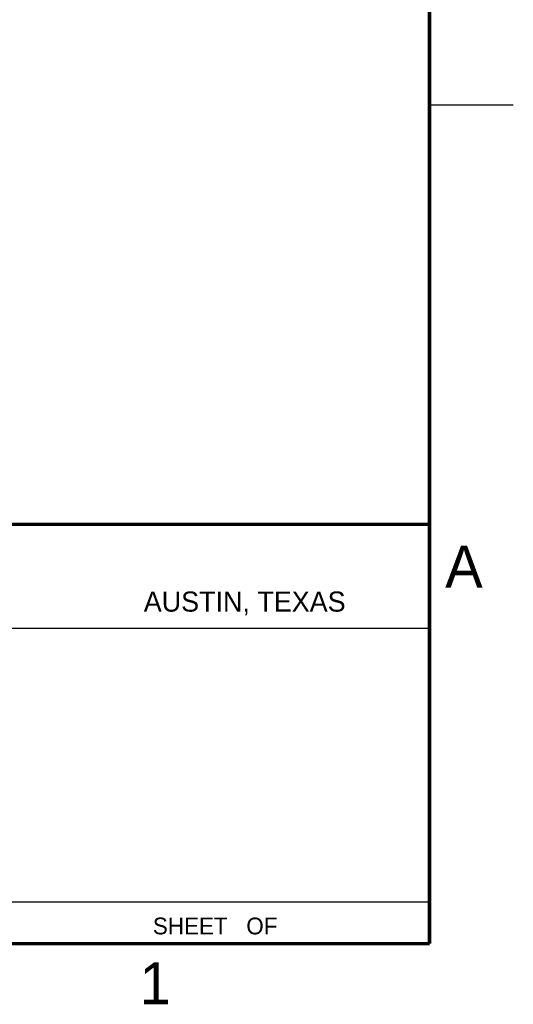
# Model space of a CAD drawing. Header units: inches. Extents: x 0 to 34, y 0 to 22.
# Tile 69 of 71: x 31.1 to 34, y 0.1 to 6. Entities that reach past the tile are written whole.
import ezdxf

# ---------------------------------------------------------------- set-up
doc = ezdxf.new("R2010")
doc.units = ezdxf.units.IN
doc.header["$LTSCALE"] = 1.87
doc.header["$MEASUREMENT"] = 0
doc.layers.get('0').update_dxf_attribs({"linetype": 'CONTINUOUS'})
doc.styles.add('TEXTSTYLE_2', font='txt')

msp = doc.modelspace()

# ---------------------------------------------------------------- linework, layer by layer
at = {"color": 2, "linetype": 'CONTINUOUS'}
for p, q in [((33.5, 5.5), (34, 5.5)), ((28.7231, 2.38), (33.5, 2.38)), ((28.38, 0.75), (33.5, 0.75))]:
    msp.add_line(p, q, dxfattribs=at)
at = {"color": 7, "linetype": 'CONTINUOUS', "const_width": 0.02}
for points in [[(33.5, 0.5), (33.5, 21.5)], [(25.58, 3), (33.5, 3)], [(0.5, 0.5), (33.5, 0.5)]]:
    msp.add_lwpolyline(points, dxfattribs=at)

# ---------------------------------------------------------------- texts
at = {"color": 2, "linetype": 'CONTINUOUS', "attachment_point": 1, "line_spacing_factor": 0.9, "style": 'TEXTSTYLE_2'}
for s, insert, char_height, width in [('A', (33.5939, 2.8728), 0.25, 0.25), ('AUSTIN, TEXAS', (31.7957, 2.599), 0.12, 1.56), ('SHEET   OF', (31.8499, 0.6557), 0.1, 1), ('1', (31.7706, 0.389), 0.25, 0.25)]:
    msp.add_mtext(s, dxfattribs=dict(at, insert=insert, char_height=char_height, width=width))

doc.saveas('drawing.dxf')
